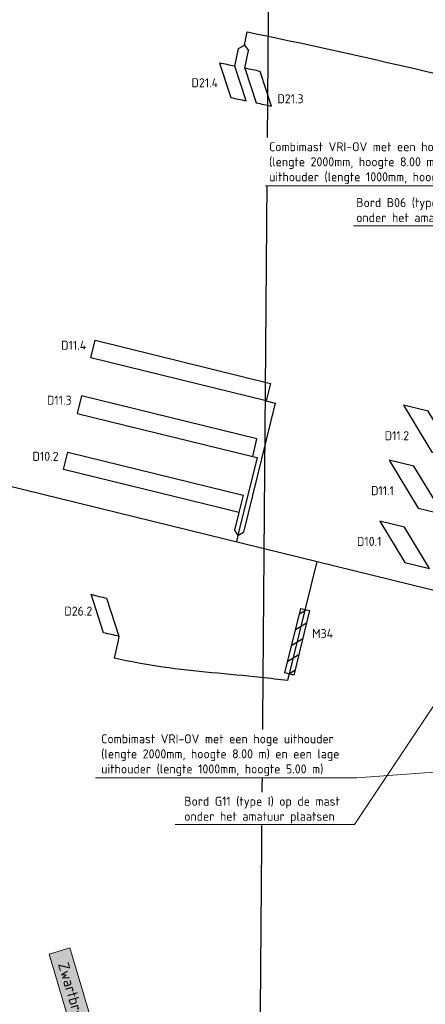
# Model space of a CAD drawing. Header units: metres. Extents: x 196669 to 197735, y 355514 to 356669.
# Tile 5 of 28: x 197007 to 197030, y 355694 to 355749. Entities that reach past the tile are written whole.
import ezdxf
from ezdxf import colors
from ezdxf.entities.mleader import LeaderData, LeaderLine
from ezdxf.math import Vec2, Vec3

# ---------------------------------------------------------------- set-up
doc = ezdxf.new("R2010")
doc.units = ezdxf.units.M
for name, color, linetype, lineweight in [('B-WE-OG-BEBOUWING_STRAATNAAM-T35', 7, 'Continuous', 9), ('N-WE-KL-MANTELBUIS-G', 4, 'Continuous', 30), ('N-WE-KL-MANTELBUIS-T25', 4, 'Continuous', 25), ('N-WE-KL-VRI_KABEL-G', 30, 'Continuous', 30), ('N-WE-KL-VRI_UITSLIJPER-G', 130, 'Continuous', 30), ('N-WE-VW-VRI-ONTRUIMINGSTIJDEN_OTTO-G', 7, 'Continuous', 25), ('N-WE-VW-VRI-T25', 7, 'Continuous', 20), ('N-WE-VW-VRI_DETECTIELUS-G', 3, 'Continuous', 30), ('N-WE-VW-VRI_DETECTIELUS-T25', 7, 'Continuous', 30)]:
    doc.layers.add(name, color=color, linetype=linetype, lineweight=lineweight)
doc.styles.add('NLCS-ISO-M200-T25', font='NLCS-ISO.ttf', dxfattribs={"height": 0.5})
doc.styles.add('NLCS-ISO-M200-T30', font='NLCS-ISO.ttf', dxfattribs={"height": 0.6})

# ---------------------------------------------------------------- blocks, each defined once
blk = doc.blocks.new('_Dot')
at = {"color": 0, "linetype": 'ByBlock', "lineweight": -2}
blk.add_line((-0.5, 0), (-1, 0), dxfattribs=at)
at = {"color": 0, "linetype": 'ByBlock', "const_width": 0.5}
blk.add_lwpolyline([(-0.25, 0, 1), (0.25, 0, 1)], format="xyb", close=True, dxfattribs=at)

msp = doc.modelspace()

# ---------------------------------------------------------------- hatches: boundary and pattern name
at = {"layer": 'N-WE-KL-MANTELBUIS-G'}
h = msp.add_hatch(dxfattribs=at)
h.set_pattern_fill('ANSI31', color=256, scale=0.2, angle=346.2130757)
h.paths.add_polyline_path([(197023.216, 355716.016), (197022.34, 355712.446), (197021.854, 355712.565), (197022.73, 355716.135)])

# ---------------------------------------------------------------- linework, layer by layer
at = {"layer": 'N-WE-KL-MANTELBUIS-G', "flags": 128}
msp.add_lwpolyline([(197023.216, 355716.016), (197022.34, 355712.446), (197021.854, 355712.565), (197022.73, 355716.135)], close=True, dxfattribs=at)
at = {"layer": 'N-WE-KL-VRI_KABEL-G'}
msp.add_line((197012.607, 355714.353), (197012.398, 355713.375), dxfattribs=at)
at = {"layer": 'N-WE-KL-VRI_KABEL-G', "flags": 128}
for points in [[(197019.607, 355747.354), (197019.758, 355748.089, -0.013542), (197038.426, 355743.721, -0.021054)], [(197022.007, 355712.139, 0.003138), (197020.523, 355712.309, 0.005755), (197017.796, 355712.572, -0.031471), (197012.398, 355713.375)]]:
    msp.add_lwpolyline(points, format="xyb", dxfattribs=at)
for points in [[(197019.274, 355747.167), (197019.607, 355747.354), (197019.839, 355747.051)], [(196987.033, 355728.338), (196986.842, 355727.561), (196992.107, 355726.475), (197032.808, 355716.488)], [(197019.063, 355720.478), (197019.246, 355720.176), (197019.548, 355720.359)], [(197019.246, 355720.176), (197019.162, 355719.836)], [(197019.305, 355720.419), (197019.246, 355720.176)], [(197022.007, 355712.139), (197023.627, 355718.74)]]:
    msp.add_lwpolyline(points, dxfattribs=at)
at = {"layer": 'N-WE-KL-VRI_UITSLIJPER-G'}
msp.add_line((197012.659, 355714.597), (197012.607, 355714.353), dxfattribs=at)
at = {"layer": 'N-WE-KL-VRI_UITSLIJPER-G', "flags": 128}
for points in [[(197019.074, 355746.188), (197019.274, 355747.167)], [(197019.637, 355746.072), (197019.839, 355747.051)], [(197020.82, 355727.641), (197021.306, 355727.521), (197019.548, 355720.359)], [(197020.064, 355724.557), (197020.306, 355724.498), (197019.305, 355720.419)], [(197019.301, 355721.449), (197019.063, 355720.478)]]:
    msp.add_lwpolyline(points, dxfattribs=at)
at = {"layer": 'N-WE-VW-VRI-ONTRUIMINGSTIJDEN_OTTO-G', "color": 254}
msp.add_lwpolyline([(197020.39, 355682.449), (197101.769, 355682.449), (197102.386, 355760.421), (197021.007, 355760.421)], close=True, dxfattribs=at)
at = {"layer": 'N-WE-VW-VRI_DETECTIELUS-G', "flags": 128}
for points in [[(197018.852, 355744.447, -0.000616), (197019.697, 355744.272), (197019.074, 355746.188, 0.000612), (197018.229, 355746.359)], [(197020.261, 355744.155, -0.000618), (197021.108, 355743.976), (197020.483, 355745.896, 0.000614), (197019.637, 355746.072)], [(197011.809, 355714.788), (197011.119, 355716.92, 0.005506), (197011.978, 355716.701), (197012.659, 355714.597, -0.005168)]]:
    msp.add_lwpolyline(points, format="xyb", close=True, dxfattribs=at)
for points in [[(197020.82, 355727.641), (197011.108, 355730.024), (197011.347, 355730.995), (197021.059, 355728.612)], [(197020.064, 355724.557), (197020.302, 355725.528), (197010.59, 355727.911), (197010.352, 355726.94)], [(197031.366, 355724.461), (197029.791, 355727.061), (197028.417, 355727.398), (197029.993, 355724.798)], [(197019.301, 355721.449), (197018.33, 355721.688), (197009.589, 355723.832), (197009.827, 355724.804), (197018.568, 355722.659), (197019.539, 355722.42)], [(197030.604, 355721.353), (197028.991, 355724.014), (197027.618, 355724.351), (197029.23, 355721.69)], [(197029.865, 355718.342), (197028.472, 355720.64), (197027.099, 355720.977), (197028.491, 355718.679)]]:
    msp.add_lwpolyline(points, close=True, dxfattribs=at)

# ---------------------------------------------------------------- texts
at = {"layer": 'B-WE-OG-BEBOUWING_STRAATNAAM-T35', "insert": (197010.691, 355693.773), "char_height": 0.6, "width": 6.64013, "attachment_point": 2, "rotation": 286.6, "style": 'NLCS-ISO-M200-T30', "bg_fill": 17, "box_fill_scale": 1.5, "bg_fill_color": 256, "bg_fill_true_color": 14737364, "bg_fill_transparency": 0}
msp.add_mtext('Zwartbroekpoort', dxfattribs=at)

# ---------------------------------------------------------------- next in the draw order: texts
at = {"layer": 'N-WE-VW-VRI_DETECTIELUS-T25', "char_height": 0.5, "attachment_point": 2, "style": 'NLCS-ISO-M200-T25', "bg_fill": 3, "box_fill_scale": 1.2, "bg_fill_color": 256, "bg_fill_transparency": 0}
for s, insert in [('D21.4', (197017.412, 355745.518)), ('D21.3', (197022.157, 355744.631)), ('D11.4', (197010.156, 355730.972)), ('D11.3', (197009.357, 355727.925)), ('D11.2', (197028.051, 355725.961)), ('D10.2', (197008.594, 355724.817)), ('D11.1', (197027.252, 355722.914)), ('D10.1', (197026.519, 355720.102))]:
    msp.add_mtext(s, dxfattribs=dict(at, insert=insert))

# ---------------------------------------------------------------- next in the draw order: leaders
at = {"layer": 'N-WE-VW-VRI-T25'}
ml = msp.add_multileader_mtext('Standard', dxfattribs=at)
ml.set_content('Bord B06 (type 0) op de mast onder het amatuur plaatsen', color=256, style='NLCS-ISO-M200-T25')
ml.set_leader_properties(color=256, linetype='ByLayer', lineweight=-1)
ml.set_arrow_properties(name='DOT')
ml.build(insert=Vec2(0, 0))
ml.multileader.update_dxf_attribs({"text_left_attachment_type": 5, "text_right_attachment_type": 5, "dogleg_length": 0.5, "arrow_head_size": 0.2})
ctx = ml.context
ctx.base_point, ctx.char_height, ctx.arrow_head_size, ctx.landing_gap_size, ctx.plane_origin, ctx.plane_x_axis, ctx.plane_y_axis = Vec3(197025.621, 355737.345), 0.5, 0.2, 0.18, Vec3(197056.351, 355742.712), Vec3(1, 0.000151), Vec3(-0.000151, 1)
ctx.left_attachment, ctx.right_attachment = 5, 5
notes = []
notes.append((ctx, [(1, (1, 1, 0), (197035.631, 355737.346), (-1, -0.000151), 0.5, [(2, [(197037.96, 355734.931)], 0, [])])]))
ctx.mtext.insert, ctx.mtext.text_direction, ctx.mtext.rotation, ctx.mtext.width, ctx.mtext.defined_height, ctx.mtext.flow_direction = Vec3(197025.8, 355738.878), Vec3(1, 0.000151), 0.000151, 9.21624, 0.659, 5
ctx.mtext.has_bg_fill, ctx.mtext.bg_color, ctx.mtext.bg_scale_factor, ctx.mtext.bg_transparency, ctx.mtext.use_window_bg_color = 1, -1023410167, 1.5, 0, 1
ml = msp.add_multileader_mtext('Standard', dxfattribs=at)
ml.set_content('Combimast VRI-OV met een hoge uithouder (lengte 2000mm, hoogte 8.00 m) en een lage uithouder (lengte 1000mm, hoogte 5.00 m)', color=256, style='NLCS-ISO-M200-T25')
ml.set_leader_properties(color=256, linetype='ByLayer', lineweight=-1)
ml.set_arrow_properties(name='DOT')
ml.build(insert=Vec2(0, 0))
ml.multileader.update_dxf_attribs({"text_left_attachment_type": 5, "text_right_attachment_type": 5, "dogleg_length": 0.5, "arrow_head_size": 0.2})
ctx = ml.context
ctx.base_point, ctx.char_height, ctx.arrow_head_size, ctx.landing_gap_size, ctx.plane_origin, ctx.plane_x_axis, ctx.plane_y_axis = Vec3(197011.496, 355706.747), 0.5, 0.2, 0.18, Vec3(197025.064, 355733.897), Vec3(1, -0.000151), Vec3(0.000151, 1)
ctx.left_attachment, ctx.right_attachment = 5, 5
notes.append((ctx, [(0, (1, 1, 0), (197025.831, 355706.744), (-1, 0.000151), 0.5, [(0, [(197033.212, 355715.818), (197043.725, 355708.074)], 0, [])])]))
ctx.mtext.insert, ctx.mtext.text_direction, ctx.mtext.rotation, ctx.mtext.width, ctx.mtext.defined_height, ctx.mtext.flow_direction = Vec3(197011.677, 355709.163), Vec3(1, -0.000151), 6.283034, 13.65974, 0.659, 5
ctx.mtext.has_bg_fill, ctx.mtext.bg_color, ctx.mtext.bg_scale_factor, ctx.mtext.bg_transparency, ctx.mtext.use_window_bg_color = 1, -1023410167, 1.5, 0, 1
for ctx, leaders in notes:
    for number, flags, end, landing, length, lines in leaders:
        leader = LeaderData()
        leader.index, (leader.has_last_leader_line, leader.has_dogleg_vector, leader.attachment_direction) = number, flags
        leader.last_leader_point, leader.dogleg_vector, leader.dogleg_length = Vec3(end), Vec3(landing), length
        for number, points, colour, breaks in lines:
            line = LeaderLine()
            line.index, line.vertices, line.color, line.breaks = number, Vec3.list(points), colors.encode_raw_color(colour), breaks
            leader.lines.append(line)
        ctx.leaders.append(leader)

# ---------------------------------------------------------------- next in the draw order: texts
at = {"layer": 'N-WE-VW-VRI_DETECTIELUS-T25', "insert": (197010.409, 355716.239), "char_height": 0.5, "attachment_point": 2, "style": 'NLCS-ISO-M200-T25', "bg_fill": 3, "box_fill_scale": 1.2, "bg_fill_color": 256, "bg_fill_transparency": 0}
msp.add_mtext('D26.2', dxfattribs=at)

# ---------------------------------------------------------------- next in the draw order: leaders
at = {"layer": 'N-WE-VW-VRI-T25'}
ml = msp.add_multileader_mtext('Standard', dxfattribs=at)
ml.set_content('Combimast VRI-OV met een hoge uithouder (lengte 2000mm, hoogte 8.00 m) en een lage uithouder (lengte 1000mm, hoogte 5.00 m)', color=256, style='NLCS-ISO-M200-T25')
ml.set_leader_properties(color=256, linetype='ByLayer', lineweight=-1)
ml.set_arrow_properties(name='DOT')
ml.build(insert=Vec2(0, 0))
ml.multileader.update_dxf_attribs({"text_left_attachment_type": 5, "text_right_attachment_type": 5, "dogleg_length": 0.5, "arrow_head_size": 0.2})
ctx = ml.context
ctx.base_point, ctx.char_height, ctx.arrow_head_size, ctx.landing_gap_size, ctx.plane_origin, ctx.plane_x_axis, ctx.plane_y_axis = Vec3(197020.792, 355739.557), 0.5, 0.2, 0.18, Vec3(197029.98, 355752.683), Vec3(1, -0.000151), Vec3(0.000151, 1)
ctx.left_attachment, ctx.right_attachment = 5, 5
notes = []
notes.append((ctx, [(0, (1, 1, 0), (197035.127, 355739.555), (-1, 0.000151), 0.5, [(2, [(197038.128, 355735.017)], 0, [])])]))
ctx.mtext.insert, ctx.mtext.text_direction, ctx.mtext.rotation, ctx.mtext.width, ctx.mtext.defined_height, ctx.mtext.flow_direction = Vec3(197020.973, 355741.974), Vec3(1, -0.000151), 6.283034, 13.5384, 0.659, 5
ctx.mtext.has_bg_fill, ctx.mtext.bg_color, ctx.mtext.bg_scale_factor, ctx.mtext.bg_transparency, ctx.mtext.use_window_bg_color = 1, -1023410167, 1.5, 0, 1
ml = msp.add_multileader_mtext('Standard', dxfattribs=at)
ml.set_content('Bord G11 (type I) op de mast onder het amatuur plaatsen', color=256, style='NLCS-ISO-M200-T25')
ml.set_leader_properties(color=256, linetype='ByLayer', lineweight=-1)
ml.set_arrow_properties(name='DOT')
ml.build(insert=Vec2(0, 0))
ml.multileader.update_dxf_attribs({"text_left_attachment_type": 5, "text_right_attachment_type": 5, "dogleg_length": 0.5, "arrow_head_size": 0.2})
ctx = ml.context
ctx.base_point, ctx.char_height, ctx.arrow_head_size, ctx.landing_gap_size, ctx.plane_origin, ctx.plane_x_axis, ctx.plane_y_axis = Vec3(197016.096, 355704.168), 0.5, 0.2, 0.18, Vec3(197032.052, 355722.728), Vec3(1, 0.000151), Vec3(-0.000151, 1)
ctx.left_attachment, ctx.right_attachment = 5, 5
notes.append((ctx, [(1, (1, 1, 0), (197025.706, 355704.17), (-1, -0.000151), 0.5, [(2, [(197033.388, 355715.726)], 0, [])])]))
ctx.mtext.insert, ctx.mtext.text_direction, ctx.mtext.rotation, ctx.mtext.width, ctx.mtext.defined_height, ctx.mtext.flow_direction = Vec3(197016.276, 355705.702), Vec3(1, 0.000151), 0.000151, 9.16538, 0.659, 5
ctx.mtext.has_bg_fill, ctx.mtext.bg_color, ctx.mtext.bg_scale_factor, ctx.mtext.bg_transparency, ctx.mtext.use_window_bg_color = 1, -1027028792, 1.5, 0, 1
for ctx, leaders in notes:
    for number, flags, end, landing, length, lines in leaders:
        leader = LeaderData()
        leader.index, (leader.has_last_leader_line, leader.has_dogleg_vector, leader.attachment_direction) = number, flags
        leader.last_leader_point, leader.dogleg_vector, leader.dogleg_length = Vec3(end), Vec3(landing), length
        for number, points, colour, breaks in lines:
            line = LeaderLine()
            line.index, line.vertices, line.color, line.breaks = number, Vec3.list(points), colors.encode_raw_color(colour), breaks
            leader.lines.append(line)
        ctx.leaders.append(leader)

# ---------------------------------------------------------------- next in the draw order: texts
at = {"layer": 'N-WE-KL-MANTELBUIS-T25', "insert": (197023.361, 355714.995), "char_height": 0.5, "width": 0.64381, "attachment_point": 1, "style": 'NLCS-ISO-M200-T25', "bg_fill": 3, "box_fill_scale": 1.2, "bg_fill_color": 256, "bg_fill_transparency": 0}
msp.add_mtext('\\pxt1;M34', dxfattribs=at)

doc.saveas('drawing.dxf')
